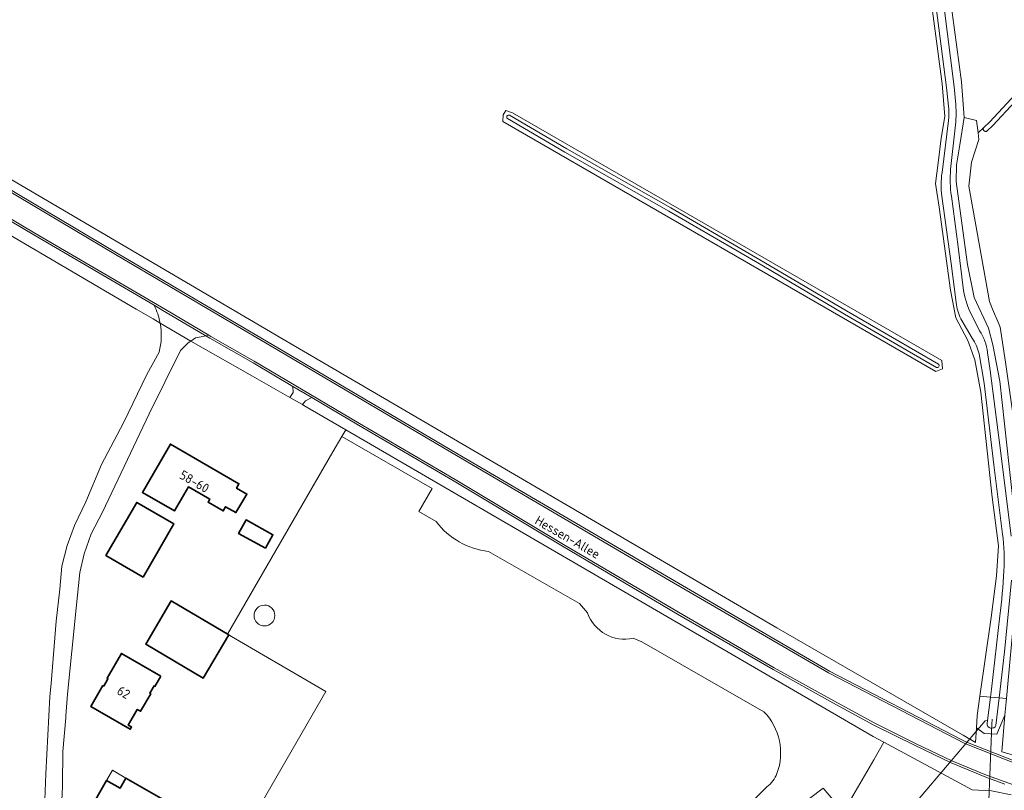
# Model space of a CAD drawing. Extents: x 199200 to 204075, y 460125 to 464703.
# Tile 87 of 174: x 201277 to 201469, y 463906 to 464057. Entities that reach past the tile are written whole.
import ezdxf
from ezdxf.enums import TextEntityAlignment as Align

# ---------------------------------------------------------------- set-up
doc = ezdxf.new("R2010")
doc.units = 0
for name, color, linetype, lineweight in [('B-WE-GR-BOS_LOOF-GV', 40, 'Continuous', 13), ('B-WE-GR-GRAS-GV', 60, 'Continuous', 13), ('B-WE-GR-HOUTWAL-GV', 40, 'Continuous', 13), ('B-WE-KW-KUNSTWERK_DUIKER-G', 170, 'Continuous', 18), ('B-WE-OG-BEBOUWING-GV', 7, 'Continuous', 35), ('B-WE-OG-BEBOUWING-T18', 10, 'Continuous', 18), ('B-WE-OG-BEBOUWING_LUIFEL-GV', 7, 'Continuous', 18), ('B-WE-OG-BEBOUWING_SCHUUR-GV', 7, 'Continuous', 35), ('B-WE-OG-TERREIN_CULTUURSCHEIDING-GV', 7, 'Continuous', 18), ('B-WE-OG-TERREIN_ERF-GV', 7, 'Continuous', 18), ('B-WE-OG-TOPOGRAFIE-T18', 10, 'Continuous', 18), ('B-WE-OG-WATER-GV', 130, 'Continuous', 18), ('B-WE-OG-WATER_GREPPEL-GV', 160, 'Continuous', 18), ('B-WE-OG-WATER_SLOOT-GV', 120, 'Continuous', 18), ('B-WE-VH-VERHARDING_ASFALT-GV', 252, 'Continuous', 18), ('B-WE-VH-VERHARDING_HALFVERHARDING-GV', 252, 'Continuous', 18), ('B-WE-VH-VERHARDING_OPEN-GV', 252, 'Continuous', 18)]:
    doc.layers.add(name, color=color, linetype=linetype, lineweight=lineweight)
doc.styles.add('NLCS-ISO-M1000-T18', font='NLCS-ISO.ttf', dxfattribs={"height": 1.8})

msp = doc.modelspace()

# ---------------------------------------------------------------- linework, layer by layer
at = {"layer": 'B-WE-GR-BOS_LOOF-GV', "flags": 128}
msp.add_lwpolyline([(201506.315, 464078.125), (201467.053, 464035.836), (201465.972, 464034.824), (201465.957, 464034.812), (201465.922, 464034.787), (201465.884, 464034.765), (201465.845, 464034.747), (201465.804, 464034.733), (201465.762, 464034.723), (201465.719, 464034.716), (201465.675, 464034.713), (201465.632, 464034.715), (201465.589, 464034.72), (201465.547, 464034.729), (201465.505, 464034.743), (201465.465, 464034.76), (201465.427, 464034.78), (201465.391, 464034.804), (201465.357, 464034.831), (201465.326, 464034.861), (201465.298, 464034.894), (201465.273, 464034.93), (201465.251, 464034.967), (201465.233, 464035.007), (201465.219, 464035.048), (201465.208, 464035.09), (201465.201, 464035.132), (201465.199, 464035.176), (201465.2, 464035.219), (201465.205, 464035.262), (201465.214, 464035.305), (201465.227, 464035.346), (201465.244, 464035.386), (201465.264, 464035.424), (201465.288, 464035.46), (201465.315, 464035.494), (201464.186, 464034.438), (201464.344, 464033.117), (201462.933, 464028.689), (201462.377, 464023.978), (201466.397, 464001.45), (201467.013, 464000), (201468.242, 463997.108), (201468.525, 463996.442), (201469.517, 463989.619)], dxfattribs=at)
at = {"layer": 'B-WE-GR-GRAS-GV', "flags": 128}
for points in [[(201524.393, 464203.376), (201525.059, 464202.604), (201480.591, 464156.01), (201457.497, 464131.409), (201452.58, 464126.972), (201452.523, 464128.09), (201450.271, 464126.237), (201456.424, 464078.351), (201460.969, 464044.42), (201461.475, 464037.443), (201463.899, 464036.844), (201464.186, 464034.438), (201465.315, 464035.494), (201466.388, 464036.498), (201505.626, 464078.762), (201552.222, 464129.523), (201576.236, 464154.552), (201576.654, 464155.001), (201527.323, 464206.432)], [(201371.383, 464036.653), (201371.448, 464037.937), (201372.004, 464038.77), (201373.267, 464038.329), (201457.084, 463989.937), (201457.213, 463988.327), (201455.923, 463987.795)]]:
    msp.add_lwpolyline(points, close=True, dxfattribs=at)
for points in [[(201262.677, 464032.767), (201315.609, 464001.699), (201328.256, 463994.223), (201424.875, 463937.713), (201461.121, 463916.803), (201461.251, 463916.728), (201463.675, 463915.33), (201463.863, 463918.171), (201464.021, 463920.553), (201464.561, 463924.375), (201466.735, 463939.756), (201467.786, 463947.885), (201468.168, 463953.764), (201466.93, 463963.272), (201464.715, 463983.781), (201463.584, 463990.084), (201462.21, 463993.855), (201459.836, 463998.261), (201458.824, 464003.662), (201456.573, 464019.908), (201455.899, 464024.534), (201456.387, 464028.589), (201456.97, 464033.361), (201457.674, 464037.617), (201457.208, 464044.032), (201452.677, 464077.859)], [(201304.469, 463997.251), (201303.092, 463998.059), (201299.785, 464000), (201223.016, 464045.064), (201204.969, 464055.52), (201201.609, 464050.745), (201198.381, 464046.464), (201191.803, 464037.035), (201182.438, 464023.611), (201163.141, 463996.22), (201136.155, 463957.612), (201128.859, 463946.92)], [(201461.475, 464037.443), (201460.624, 464032.11), (201459.995, 464028.16), (201459.925, 464024.921), (201461.028, 464016.804), (201462.116, 464008.673), (201463.43, 464002.257), (201466.198, 463996.232), (201467.042, 463993.03), (201468.443, 463985.877), (201470.274, 463969.254), (201472.062, 463952.858), (201472.101, 463948.072), (201471.19, 463939.491), (201473.871, 463942.91)], [(201474.04, 463943.719), (201474.413, 463944.19), (201474.413, 463952.22), (201471.302, 463977.333), (201469.517, 463989.619), (201468.525, 463996.442), (201468.242, 463997.108), (201467.013, 464000), (201466.397, 464001.45), (201462.377, 464023.978), (201462.933, 464028.689), (201464.344, 464033.117), (201464.186, 464034.438), (201463.899, 464036.844), (201461.475, 464037.443)], [(201280.565, 463887.336), (201281.075, 463887.183), (201281.608, 463890.816), (201281.502, 463893.961), (201281.924, 463904.115), (201282.136, 463909.204), (201282.94, 463924.26), (201283.181, 463926.823), (201284.185, 463939.019), (201284.868, 463945.234), (201285.252, 463949.732), (201286.335, 463953.778), (201287.718, 463957.715), (201289.954, 463962.349), (201293.009, 463969.594), (201297.295, 463977.787), (201301.881, 463987.192), (201304.273, 463991.558)], [(201422.949, 463906.657), (201410.312, 463894.046), (201414.044, 463891.42), (201422.231, 463899.528), (201425.86, 463902.08), (201431.279, 463904.345), (201433.961, 463906.381), (201437.927, 463901.738), (201443.803, 463911.913), (201445.798, 463915.367), (201443.72, 463916.488), (201340.702, 463976.405), (201339.939, 463975.085), (201357.606, 463964.959), (201354.999, 463960.411)], [(201358.392, 463958.466), (201354.999, 463960.411), (201357.606, 463964.959), (201339.939, 463975.085), (201338.195, 463972.069), (201317.625, 463936.501), (201336.852, 463925.289), (201311.991, 463882.139), (201318.548, 463880.021)], [(201354.999, 463960.411), (201358.392, 463958.466)], [(201387.943, 463940.62), (201386.348, 463942.444), (201368.59, 463952.622)], [(201368.59, 463952.622), (201386.348, 463942.444), (201387.943, 463940.62)], [(201422.376, 463921.295), (201398.548, 463934.952), (201396.821, 463935.668)], [(201396.821, 463935.668), (201398.548, 463934.952), (201422.376, 463921.295)], [(201410.312, 463894.046), (201422.949, 463906.657)], [(201437.927, 463901.738), (201433.961, 463906.381), (201431.279, 463904.345)]]:
    msp.add_lwpolyline(points, dxfattribs=at)
at = {"layer": 'B-WE-GR-GRAS-GV'}
for points in [[(201304.273, 463991.558, 0.1102951), (201304.469, 463997.251)], [(201368.59, 463952.622, -0.2064751), (201358.392, 463958.466)], [(201358.392, 463958.466, 0.2064751), (201368.59, 463952.622)], [(201324.837, 463938.07, -0.9911765), (201324.837, 463942.15)], [(201324.837, 463942.15, 0.9911765), (201324.837, 463938.07)], [(201324.837, 463942.15, -0.9931373), (201324.837, 463938.07)], [(201324.837, 463938.07, 0.9931373), (201324.837, 463942.15)], [(201396.821, 463935.668, -0.3782845), (201387.943, 463940.62)], [(201387.943, 463940.62, 0.3782845), (201396.821, 463935.668)], [(201424.919, 463909.258, 0.2895364), (201422.376, 463921.295)], [(201422.376, 463921.295, -0.2895364), (201424.919, 463909.258)], [(201422.949, 463906.657, 0.1560004), (201424.919, 463909.258)], [(201424.919, 463909.258, -0.1560004), (201422.949, 463906.657)]]:
    msp.add_lwpolyline(points, format="xyb", dxfattribs=at)
at = {"layer": 'B-WE-GR-HOUTWAL-GV', "flags": 128}
msp.add_lwpolyline([(201466.786, 463905.885), (201463.041, 463906.067), (201445.798, 463915.367), (201443.803, 463911.913), (201437.927, 463901.738)], dxfattribs=at)
at = {"layer": 'B-WE-KW-KUNSTWERK_DUIKER-G', "flags": 128}
for points in [[(201451.981, 463903.541), (201458.903, 463911.69), (201465.559, 463919.527), (201466.053, 463919.64)], [(201466.938, 463919.841), (201466.894, 463918.795), (201466.277, 463903.945), (201466.057, 463898.67), (201465.898, 463894.841), (201465.176, 463877.502)]]:
    msp.add_lwpolyline(points, dxfattribs=at)
at = {"layer": 'B-WE-OG-BEBOUWING-GV', "flags": 128}
for points in [[(201319.365, 463965.008), (201319.867, 463965.875), (201306.473, 463973.622), (201301.002, 463964.164), (201307.259, 463960.544), (201309.976, 463965.241), (201314.148, 463962.828), (201313.83, 463962.277), (201316.794, 463960.563), (201317.264, 463961.376), (201319.263, 463960.235), (201321.414, 463963.851)], [(201293.884, 463951.842), (201301.155, 463947.635), (201307.164, 463958.022), (201299.894, 463962.229)], [(201317.881, 463936.343), (201306.629, 463942.969), (201301.653, 463934.518), (201312.904, 463927.892)], [(201304.613, 463928.276), (201296.912, 463932.717), (201294.106, 463927.876), (201294.279, 463927.776), (201293.457, 463926.326), (201293.281, 463926.429), (201290.919, 463922.352), (201298.62, 463917.89), (201298.886, 463918.349), (201298.245, 463918.72), (201300.01, 463921.766), (201300.641, 463921.4), (201302.626, 463924.827), (201302.445, 463924.932), (201303.277, 463926.368), (201303.45, 463926.268)], [(201296.511, 463898.328), (201303.528, 463898.351), (201306.423, 463903.355), (201297.777, 463908.352), (201296.641, 463906.368), (201293.996, 463907.872), (201290.519, 463901.805)]]:
    msp.add_lwpolyline(points, close=True, dxfattribs=at)
at = {"layer": 'B-WE-OG-BEBOUWING_LUIFEL-GV', "flags": 128}
msp.add_lwpolyline([(201297.777, 463908.352), (201295.143, 463909.874), (201293.996, 463907.872), (201296.641, 463906.368)], close=True, dxfattribs=at)
at = {"layer": 'B-WE-OG-BEBOUWING_SCHUUR-GV', "flags": 128}
msp.add_lwpolyline([(201325.038, 463953.256), (201326.502, 463955.895), (201321.262, 463958.803), (201319.797, 463956.163)], close=True, dxfattribs=at)
at = {"layer": 'B-WE-OG-TERREIN_CULTUURSCHEIDING-GV', "flags": 128}
for points in [[(201303.281, 464000.75), (201279.775, 464014.491), (201240.627, 464037.772), (201199.333, 464062.515), (201170.923, 464078.91), (201169.396, 464079.814), (201168.445, 464078.358)], [(201200.631, 464058.449), (201204.969, 464055.52), (201223.016, 464045.064), (201299.785, 464000), (201303.092, 463998.059), (201304.469, 463997.251)], [(201254.545, 464035.624), (201295.941, 464010.988), (201327.782, 463992.257), (201363.626, 463971.089), (201404.159, 463947.33), (201435.154, 463929.259), (201461.02, 463915.849), (201461.77, 463915.461), (201471.544, 463911.612), (201472.246, 463911.335), (201472.395, 463911.917), (201472.522, 463912.411), (201468.826, 463913.507), (201469.439, 463920.63), (201467.839, 463916.938), (201465.4, 463917.049), (201463.863, 463918.171), (201463.675, 463915.33), (201461.251, 463916.728), (201461.121, 463916.803), (201424.875, 463937.713), (201328.256, 463994.223), (201315.609, 464001.699), (201262.677, 464032.767)], [(201469.433, 463907.18), (201465.68, 463908.537), (201458.925, 463911.324), (201451.931, 463914.707), (201443.849, 463918.707), (201435.845, 463923.079), (201424.189, 463929.569), (201405.512, 463940.398), (201383.042, 463953.667), (201361.884, 463966.357), (201343.196, 463977.314), (201334.093, 463982.691), (201332.834, 463982.077), (201332.253, 463981.317), (201332.523, 463981.163), (201340.702, 463976.405), (201443.72, 463916.488), (201445.798, 463915.367), (201463.041, 463906.067), (201466.786, 463905.885), (201470.646, 463905.093)]]:
    msp.add_lwpolyline(points, dxfattribs=at)
at = {"layer": 'B-WE-OG-TERREIN_CULTUURSCHEIDING-GV'}
msp.add_lwpolyline([(201304.469, 463997.251, 0.0709374), (201303.281, 464000.75)], format="xyb", dxfattribs=at)
at = {"layer": 'B-WE-OG-TERREIN_CULTUURSCHEIDING-GV', "flags": 128}
msp.add_lwpolyline([(201329.778, 463982.726), (201330.426, 463983.703), (201330.366, 463984.893), (201322.64, 463989.457), (201314.191, 463994.299), (201313.376, 463994.782), (201312.492, 463994.593), (201311.349, 463994.361), (201310.452, 463993.738), (201322.487, 463986.876)], close=True, dxfattribs=at)
at = {"layer": 'B-WE-OG-TERREIN_ERF-GV', "flags": 128}
for points in [[(201311.991, 463882.139), (201336.852, 463925.289), (201317.625, 463936.501), (201338.195, 463972.069), (201339.939, 463975.085), (201340.702, 463976.405), (201332.523, 463981.163), (201332.253, 463981.317), (201329.778, 463982.726), (201322.487, 463986.876), (201310.452, 463993.738), (201309.946, 463993.387), (201308.467, 463991.867), (201302.345, 463979.544), (201293.186, 463960.289), (201291.011, 463956.073), (201289.626, 463952.165), (201288.812, 463948.529), (201288.08, 463941.555), (201286.4, 463924.717), (201286.06, 463920.514), (201286.029, 463920.13), (201285.496, 463913.534), (201285.389, 463907.074), (201285.383, 463906.714), (201285.241, 463903.944)], [(201473.871, 463942.91), (201471.19, 463939.491), (201469.941, 463926.052), (201469.741, 463923.896), (201469.439, 463920.63), (201468.826, 463913.507), (201472.522, 463912.411), (201487.778, 463907.889), (201488.069, 463907.803), (201488.714, 463907.687), (201489.405, 463908.302), (201490.596, 463909.852), (201491.439, 463911.306), (201491.959, 463913.067), (201493.717, 463920.611), (201492.244, 463920.988), (201484.426, 463922.99), (201486.676, 463931.776), (201487.131, 463931.66), (201487.757, 463934.101), (201493.327, 463932.675), (201494.683, 463932.327)]]:
    msp.add_lwpolyline(points, dxfattribs=at)
for points in [[(201307.259, 463960.544), (201301.002, 463964.164), (201306.473, 463973.622), (201319.867, 463965.875), (201319.365, 463965.008), (201321.414, 463963.851), (201319.263, 463960.235), (201317.264, 463961.376), (201316.794, 463960.563), (201313.83, 463962.277), (201314.148, 463962.828), (201309.976, 463965.241)], [(201299.894, 463962.229), (201307.164, 463958.022), (201301.155, 463947.635), (201293.884, 463951.842)], [(201301.653, 463934.518), (201306.629, 463942.969), (201317.881, 463936.343), (201312.904, 463927.892)], [(201290.919, 463922.352), (201293.281, 463926.429), (201293.457, 463926.326), (201294.279, 463927.776), (201294.106, 463927.876), (201296.912, 463932.717), (201304.613, 463928.276), (201303.45, 463926.268), (201303.277, 463926.368), (201302.445, 463924.932), (201302.626, 463924.827), (201300.641, 463921.4), (201300.01, 463921.766), (201298.245, 463918.72), (201298.886, 463918.349), (201298.62, 463917.89)], [(201290.519, 463901.805), (201293.996, 463907.872), (201296.641, 463906.368), (201297.777, 463908.352), (201306.423, 463903.355), (201303.528, 463898.351), (201296.511, 463898.328)]]:
    msp.add_lwpolyline(points, close=True, dxfattribs=at)
at = {"layer": 'B-WE-OG-WATER-GV', "flags": 128}
msp.add_lwpolyline([(201467.678, 463918.65), (201468.293, 463924.03), (201466.591, 463924.187), (201465.958, 463919.052)], dxfattribs=at)
at = {"layer": 'B-WE-OG-WATER-GV'}
msp.add_lwpolyline([(201465.958, 463919.052, 0.8868001), (201467.678, 463918.65)], format="xyb", dxfattribs=at)
at = {"layer": 'B-WE-OG-WATER_GREPPEL-GV', "flags": 128}
msp.add_lwpolyline([(201505.626, 464078.762), (201466.388, 464036.498), (201465.315, 464035.494), (201465.288, 464035.46), (201465.264, 464035.424), (201465.244, 464035.386), (201465.227, 464035.346), (201465.214, 464035.305), (201465.205, 464035.262), (201465.2, 464035.219), (201465.199, 464035.176), (201465.201, 464035.132), (201465.208, 464035.09), (201465.219, 464035.048), (201465.233, 464035.007), (201465.251, 464034.967), (201465.273, 464034.93), (201465.298, 464034.894), (201465.326, 464034.861), (201465.357, 464034.831), (201465.391, 464034.804), (201465.427, 464034.78), (201465.465, 464034.76), (201465.505, 464034.743), (201465.547, 464034.729), (201465.589, 464034.72), (201465.632, 464034.715), (201465.675, 464034.713), (201465.719, 464034.716), (201465.762, 464034.723), (201465.804, 464034.733), (201465.845, 464034.747), (201465.884, 464034.765), (201465.922, 464034.787), (201465.957, 464034.812), (201465.972, 464034.824), (201467.053, 464035.836), (201506.315, 464078.125)], dxfattribs=at)
at = {"layer": 'B-WE-OG-WATER_SLOOT-GV', "flags": 128}
for points in [[(201458.468, 464039.073), (201457.993, 464043.298), (201455.726, 464060.98), (201453.087, 464082.459), (201450.795, 464100.439), (201448.212, 464120.647), (201445.73, 464139.751), (201442.923, 464161.518), (201440.77, 464177.696), (201437.833, 464200.912), (201434.659, 464225.517), (201431.757, 464249.024), (201428.756, 464273.69)], [(201428.756, 464273.69), (201431.757, 464249.024), (201434.659, 464225.517), (201437.833, 464200.912), (201440.77, 464177.696), (201442.923, 464161.518), (201445.73, 464139.751), (201448.212, 464120.647), (201450.795, 464100.439), (201453.087, 464082.459), (201455.726, 464060.98), (201457.993, 464043.298), (201458.468, 464039.073)], [(201459.837, 464039.973), (201459.538, 464043.388), (201456.06, 464070.803), (201452.367, 464098.682), (201449.636, 464120.418), (201446.079, 464148.012), (201443.092, 464170.877), (201440.223, 464194.473), (201436.575, 464222.624), (201431.212, 464262.466), (201429.727, 464273.664)], [(201433.275, 464227.548), (201436.902, 464199.316), (201443.926, 464145.97), (201452.677, 464077.859), (201457.208, 464044.032), (201457.674, 464037.617), (201456.97, 464033.361), (201456.387, 464028.589), (201455.899, 464024.534), (201456.573, 464019.908), (201458.824, 464003.662), (201459.836, 463998.261), (201462.21, 463993.855), (201463.584, 463990.084), (201464.715, 463983.781), (201466.93, 463963.272), (201468.168, 463953.764), (201467.786, 463947.885), (201466.735, 463939.756), (201464.561, 463924.375), (201466.591, 463924.187), (201466.785, 463925.756), (201468.426, 463940.024)], [(201452.367, 464098.682), (201456.06, 464070.803), (201459.538, 464043.388), (201459.837, 464039.973)], [(201470.731, 463947.01), (201469.318, 463933.006), (201468.293, 463924.03), (201469.741, 463923.896), (201469.941, 463926.052), (201471.19, 463939.491), (201472.101, 463948.072), (201472.062, 463952.858), (201470.274, 463969.254), (201468.443, 463985.877), (201467.042, 463993.03), (201466.198, 463996.232), (201463.43, 464002.257), (201462.116, 464008.673), (201461.028, 464016.804), (201459.925, 464024.921), (201459.995, 464028.16), (201460.624, 464032.11), (201461.475, 464037.443), (201460.969, 464044.42), (201456.424, 464078.351)], [(201372.671, 464037.853), (201383.899, 464031.298), (201404.183, 464019.755), (201422.33, 464009.192), (201438.49, 463999.655), (201456.46, 463989.235)], [(201456.46, 463989.235), (201438.49, 463999.655), (201422.33, 464009.192), (201404.183, 464019.755), (201383.899, 464031.298), (201372.671, 464037.853)], [(201456.086, 463988.591), (201438.114, 463999.012), (201421.953, 464008.549), (201403.812, 464019.11), (201383.527, 464030.652), (201372.295, 464037.209)], [(201372.295, 464037.209), (201383.527, 464030.652), (201403.812, 464019.11), (201421.953, 464008.549), (201438.114, 463999.012), (201456.086, 463988.591)], [(201457.159, 464026.649), (201458.422, 464036.845)], [(201458.422, 464036.845), (201457.159, 464026.649)], [(201459.726, 464035.42), (201458.832, 464027.234)], [(201458.832, 464027.234), (201459.726, 464035.42)], [(201459.914, 464001.256), (201458.936, 464008.912), (201457.117, 464022.058)], [(201457.117, 464022.058), (201458.936, 464008.912), (201459.914, 464001.256)], [(201458.992, 464022.036), (201460.31, 464012.161), (201461.329, 464003.643)], [(201461.329, 464003.643), (201460.31, 464012.161), (201458.992, 464022.036)], [(201463.033, 463994.288), (201460.801, 463998.111)], [(201460.801, 463998.111), (201463.033, 463994.288)], [(201463.006, 463998.66), (201464.471, 463995.736)], [(201464.471, 463995.736), (201463.006, 463998.66)], [(201468.969, 463956.03), (201467.25, 463969.574), (201465.401, 463985.547), (201464.383, 463991.217)], [(201464.383, 463991.217), (201465.401, 463985.547), (201467.25, 463969.574), (201468.969, 463956.03)], [(201466.006, 463991.521), (201466.529, 463988.003), (201468.557, 463972.381), (201470.631, 463955.627)], [(201470.631, 463955.627), (201468.557, 463972.381), (201466.529, 463988.003), (201466.006, 463991.521)], [(201468.426, 463940.024), (201466.785, 463925.756), (201466.591, 463924.187), (201468.293, 463924.03), (201469.318, 463933.006), (201470.731, 463947.01)], [(201465.958, 463919.052), (201466.591, 463924.187), (201464.561, 463924.375), (201464.021, 463920.553), (201463.863, 463918.171), (201465.4, 463917.049), (201467.839, 463916.938), (201469.439, 463920.63), (201469.741, 463923.896), (201468.293, 463924.03), (201467.678, 463918.65)]]:
    msp.add_lwpolyline(points, dxfattribs=at)
at = {"layer": 'B-WE-OG-WATER_SLOOT-GV'}
for points in [[(201459.837, 464039.973, -0.0485695), (201459.726, 464035.42)], [(201459.726, 464035.42, 0.0485695), (201459.837, 464039.973)], [(201372.295, 464037.209, -0.9171837), (201372.671, 464037.853)], [(201372.671, 464037.853, 0.9171837), (201372.295, 464037.209)], [(201458.422, 464036.845, 0.024301), (201458.468, 464039.073)], [(201458.468, 464039.073, -0.024301), (201458.422, 464036.845)], [(201457.117, 464022.058, -0.0744815), (201457.159, 464026.649)], [(201457.159, 464026.649, 0.0744815), (201457.117, 464022.058)], [(201458.832, 464027.234, 0.0642894), (201458.992, 464022.036)], [(201458.992, 464022.036, -0.0642894), (201458.832, 464027.234)], [(201461.329, 464003.643, 0.0680866), (201463.006, 463998.66)], [(201463.006, 463998.66, -0.0680866), (201461.329, 464003.643)], [(201460.801, 463998.111, -0.076126), (201459.914, 464001.256)], [(201459.914, 464001.256, 0.076126), (201460.801, 463998.111)], [(201464.471, 463995.736, -0.1392057), (201466.006, 463991.521)], [(201466.006, 463991.521, 0.1392057), (201464.471, 463995.736)], [(201464.383, 463991.217, 0.0925627), (201463.033, 463994.288)], [(201463.033, 463994.288, -0.0925627), (201464.383, 463991.217)], [(201456.46, 463989.235, -0.8327843), (201456.086, 463988.591)], [(201456.086, 463988.591, 0.8327843), (201456.46, 463989.235)], [(201469.204, 463948.857, 0.0506206), (201468.969, 463956.03)], [(201468.969, 463956.03, -0.0506206), (201469.204, 463948.857)], [(201468.426, 463940.024, 0.0215525), (201469.204, 463948.857)], [(201469.204, 463948.857, -0.0215525), (201468.426, 463940.024)], [(201467.678, 463918.65, -0.8868001), (201465.958, 463919.052)]]:
    msp.add_lwpolyline(points, format="xyb", dxfattribs=at)
at = {"layer": 'B-WE-OG-WATER_SLOOT-GV', "flags": 128}
msp.add_lwpolyline([(201373.267, 464038.329), (201372.004, 464038.77), (201371.448, 464037.937), (201371.383, 464036.653), (201455.923, 463987.795), (201457.213, 463988.327), (201457.084, 463989.937)], close=True, dxfattribs=at)
at = {"layer": 'B-WE-VH-VERHARDING_ASFALT-GV', "flags": 128}
for points in [[(201240.832, 464038.115), (201279.978, 464014.835), (201305.548, 463999.888), (201313.953, 463994.906), (201314.393, 463994.645), (201322.841, 463989.803), (201343.399, 463977.659), (201362.088, 463966.701), (201383.247, 463954.011), (201405.714, 463940.743), (201424.387, 463929.917), (201436.038, 463923.43), (201444.034, 463919.062), (201452.107, 463915.067), (201459.089, 463911.69), (201465.824, 463908.911), (201471.135, 463907)], [(201469.666, 463911.922), (201461.604, 463915.096), (201434.961, 463928.908), (201403.957, 463946.985), (201363.423, 463970.744), (201327.579, 463991.912), (201295.737, 464010.644), (201254.341, 464035.28)], [(201281.924, 463904.115), (201285.241, 463903.944), (201285.383, 463906.714), (201285.389, 463907.074), (201285.496, 463913.534), (201286.029, 463920.13), (201286.06, 463920.514), (201286.4, 463924.717), (201288.08, 463941.555), (201288.812, 463948.529), (201289.626, 463952.165), (201291.011, 463956.073), (201293.186, 463960.289), (201302.345, 463979.544), (201308.467, 463991.867), (201309.946, 463993.387), (201310.452, 463993.738), (201304.469, 463997.251)], [(201304.273, 463991.558), (201301.881, 463987.192), (201297.295, 463977.787), (201293.009, 463969.594), (201289.954, 463962.349), (201287.718, 463957.715), (201286.335, 463953.778), (201285.252, 463949.732), (201284.868, 463945.234), (201284.185, 463939.019), (201283.181, 463926.823), (201282.94, 463924.26), (201282.136, 463909.204), (201281.924, 463904.115)]]:
    msp.add_lwpolyline(points, dxfattribs=at)
at = {"layer": 'B-WE-VH-VERHARDING_ASFALT-GV'}
msp.add_lwpolyline([(201304.469, 463997.251, -0.1102951), (201304.273, 463991.558)], format="xyb", dxfattribs=at)
at = {"layer": 'B-WE-VH-VERHARDING_HALFVERHARDING-GV', "flags": 128}
for points in [[(201067.571, 464139.572), (201102.372, 464119.262), (201141.387, 464096.392), (201166.083, 464081.775), (201169.396, 464079.814), (201170.923, 464078.91), (201199.333, 464062.515), (201240.627, 464037.772), (201279.775, 464014.491), (201303.281, 464000.75), (201305.344, 463999.544), (201313.376, 463994.782), (201313.953, 463994.906), (201305.548, 463999.888), (201279.978, 464014.835), (201240.832, 464038.115), (201199.536, 464062.86), (201171.125, 464079.256), (201141.59, 464096.736), (201102.574, 464119.608), (201064.423, 464141.872)], [(201254.341, 464035.28), (201295.737, 464010.644), (201327.579, 463991.912), (201363.423, 463970.744), (201403.957, 463946.985), (201434.961, 463928.908), (201461.604, 463915.096), (201469.666, 463911.922), (201472.146, 463910.945), (201472.153, 463910.972), (201472.246, 463911.335), (201471.544, 463911.612), (201461.77, 463915.461), (201461.02, 463915.849), (201435.154, 463929.259), (201404.159, 463947.33), (201363.626, 463971.089), (201327.782, 463992.257), (201295.941, 464010.988), (201254.545, 464035.624)], [(201471.135, 463907), (201465.824, 463908.911), (201459.089, 463911.69), (201452.107, 463915.067), (201444.034, 463919.062), (201436.038, 463923.43), (201424.387, 463929.917), (201405.714, 463940.743), (201383.247, 463954.011), (201362.088, 463966.701), (201343.399, 463977.659), (201322.841, 463989.803), (201314.393, 463994.645), (201313.953, 463994.906), (201313.376, 463994.782), (201314.191, 463994.299), (201322.64, 463989.457), (201330.366, 463984.893), (201334.093, 463982.691), (201343.196, 463977.314), (201361.884, 463966.357), (201383.042, 463953.667), (201405.512, 463940.398), (201424.189, 463929.569), (201435.845, 463923.079), (201443.849, 463918.707), (201451.931, 463914.707), (201458.925, 463911.324), (201465.68, 463908.537), (201469.433, 463907.18)]]:
    msp.add_lwpolyline(points, dxfattribs=at)
at = {"layer": 'B-WE-VH-VERHARDING_OPEN-GV', "flags": 128}
for points in [[(201313.376, 463994.782), (201305.344, 463999.544), (201303.281, 464000.75)], [(201304.469, 463997.251), (201310.452, 463993.738), (201311.349, 463994.361), (201312.492, 463994.593), (201313.376, 463994.782)]]:
    msp.add_lwpolyline(points, dxfattribs=at)
at = {"layer": 'B-WE-VH-VERHARDING_OPEN-GV'}
msp.add_lwpolyline([(201303.281, 464000.75, -0.0709374), (201304.469, 463997.251)], format="xyb", dxfattribs=at)
at = {"layer": 'B-WE-VH-VERHARDING_OPEN-GV', "flags": 128}
msp.add_lwpolyline([(201332.253, 463981.317), (201332.834, 463982.077), (201334.093, 463982.691), (201330.366, 463984.893), (201330.426, 463983.703), (201329.778, 463982.726)], close=True, dxfattribs=at)

# ---------------------------------------------------------------- texts
at = {"layer": 'B-WE-OG-BEBOUWING-T18', "style": 'NLCS-ISO-M1000-T18'}
for s, rotation, p in [('58-60', 330, (201311.167, 463966.286)), ('62', 330.5, (201297.348, 463925.078))]:
    msp.add_text(s, height=1.8, rotation=rotation, dxfattribs=at).set_placement(p, align=Align.MIDDLE)
at = {"layer": 'B-WE-OG-TOPOGRAFIE-T18', "style": 'NLCS-ISO-M1000-T18'}
msp.add_text('Hessen-Allee', height=1.8, rotation=330.1, dxfattribs=at).set_placement((201384.044, 463955.424), align=Align.MIDDLE)

doc.saveas('drawing.dxf')
